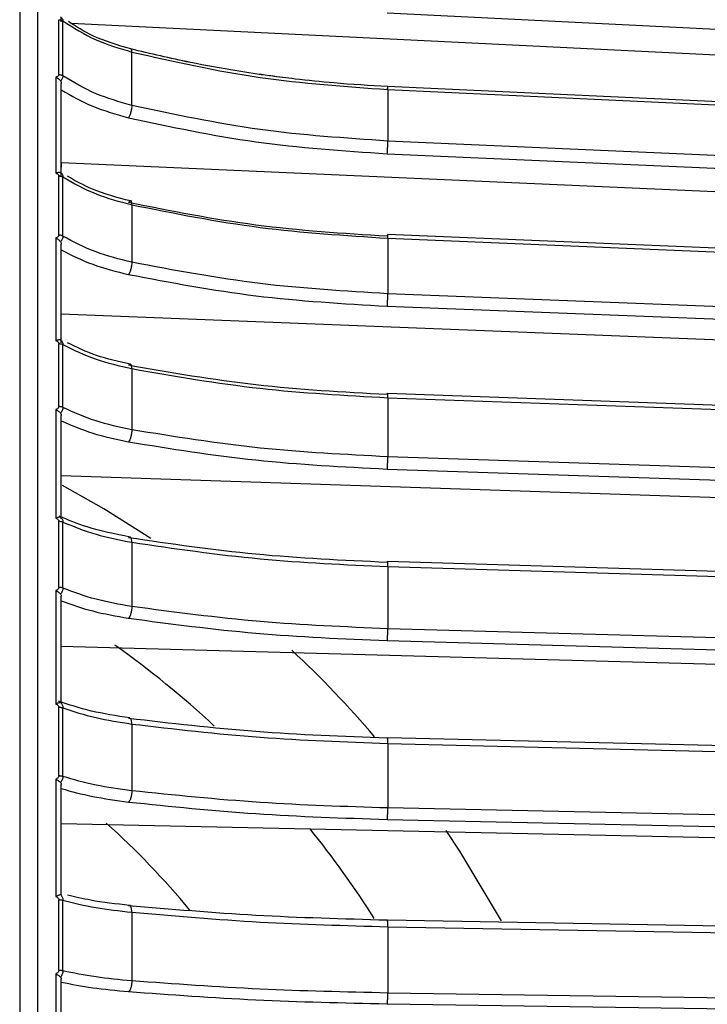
# Model space of a CAD drawing. Header units: millimetres. Extents: x -98 to 75, y -122 to 122.
# Tile 13 of 16: x -1 to 37, y 24 to 79. Entities that reach past the tile are written whole.
import ezdxf

# ---------------------------------------------------------------- set-up
doc = ezdxf.new("R2010")
doc.units = ezdxf.units.MM

msp = doc.modelspace()

# ---------------------------------------------------------------- linework, layer by layer
at = {"color": 7, "linetype": 'Continuous', "lineweight": 25}
for p, q in [((-1.5, 121.894), (-1.5, 9.5)), ((0.668, 75.626), (0.668, 78.666)), ((18.837, 79.039), (56.691, 77.178)), ((1.349, 78.475), (55.614, 75.807)), ((4.702, 73.922), (4.702, 76.875)), ((18.872, 74.797), (18.872, 71.944)), ((18.872, 74.797), (56.725, 73.035)), ((56.725, 70.267), (18.872, 71.944)), ((18.837, 71.239), (56.691, 69.561)), ((0.8, 70.755), (55.614, 68.326)), ((0.8, 70.755), (0.8, 70.507)), ((0.668, 66.736), (0.668, 70.013)), ((4.7, 68.613), (4.643, 68.624)), ((4.702, 68.417), (4.702, 65.233)), ((18.872, 66.566), (18.872, 63.49)), ((18.872, 66.566), (56.725, 64.996)), ((56.725, 62.012), (18.872, 63.49)), ((18.837, 62.794), (56.691, 61.315)), ((0.8, 62.368), (55.614, 60.226)), ((0.668, 57.241), (0.668, 60.726)), ((4.702, 59.34), (4.702, 55.954)), ((18.872, 57.732), (18.872, 54.461)), ((18.872, 57.732), (56.725, 56.369)), ((56.725, 53.195), (18.872, 54.461)), ((18.837, 53.78), (56.691, 52.514)), ((0.8, 53.415), (55.614, 51.581)), ((0.668, 47.227), (0.668, 50.889)), ((4.702, 49.726), (4.702, 46.168)), ((18.872, 48.376), (18.872, 44.939)), ((18.872, 48.376), (56.725, 47.231)), ((56.725, 43.896), (18.872, 44.939)), ((18.837, 44.28), (56.691, 43.237)), ((0.8, 43.979), (55.614, 42.469)), ((0.668, 36.786), (0.668, 40.591)), ((4.702, 39.661), (4.702, 35.964)), ((18.872, 38.581), (18.872, 35.01)), ((18.872, 38.581), (56.725, 37.666)), ((56.725, 34.2), (18.872, 35.01)), ((18.837, 34.378), (56.691, 33.568)), ((0.8, 34.145), (55.614, 32.972)), ((0.668, 26.012), (0.668, 29.926)), ((4.702, 29.237), (4.702, 25.434)), ((18.872, 28.437), (18.872, 24.764)), ((18.872, 28.437), (56.725, 27.759)), ((56.725, 24.195), (18.872, 24.764)), ((18.837, 24.165), (56.691, 23.596))]:
    msp.add_line(p, q, dxfattribs=at)
at = {"color": 7, "linetype": 'Continuous', "lineweight": 25, "flags": 128}
for points in [[(56.715, 73.2), (38.379, 74.054), (18.861, 74.962)], [(56.713, 65.198), (38.378, 65.958), (18.86, 66.768)], [(56.712, 56.608), (38.377, 57.269), (18.858, 57.972)], [(5.754, 49.941), (3.161, 51.574), (0.872, 52.868)], [(56.71, 47.51), (38.375, 48.064), (18.857, 48.655)], [(56.709, 37.985), (38.374, 38.428), (18.855, 38.9)], [(25.153, 28.768), (22.862, 32.614), (22.105, 33.755)], [(56.707, 28.118), (38.372, 28.447), (18.854, 28.796)]]:
    msp.add_lwpolyline(points, dxfattribs=at)
at = {"color": 7, "linetype": 'Continuous', "lineweight": 25}
for radius, start, end in [(54, 47.0838, 54.6144), (60, 40.4815, 46.8142), (46, 39.6575, 47.9804), (54, 32.3543, 38.8418)]:
    msp.add_arc((-27.5, 0), radius, start, end, dxfattribs=at)
for points, knots in [([(-0.5, 9.5), (-0.5, 10.087), (-0.5, 14.411), (-0.5, 22.369), (-0.5, 33.202), (-0.5, 43.616), (-0.5, 53.508), (-0.5, 63.316), (-0.5, 72.84), (-0.5, 81.868), (-0.5, 89.836), (-0.5, 96.786), (-0.5, 102.728), (-0.5, 107.698), (-0.5, 111.731), (-0.5, 114.906), (-0.5, 117.543), (-0.5, 119.484), (-0.5, 120.686), (-0.5, 120.827), (-0.5, 120.894)], [0, 0, 0, 0, 0.0097648, 0.0719981, 0.1336974, 0.1946126, 0.254513, 0.3131911, 0.3805273, 0.4456741, 0.5084447, 0.5687071, 0.6274036, 0.6833778, 0.7366331, 0.7872068, 0.835163, 0.8941399, 0.9490021, 1, 1, 1, 1]), ([(0.76, 78.815), (0.794, 78.79), (0.847, 78.751), (0.882, 78.672), (0.886, 78.625), (0.888, 78.601)], [0, 0, 0, 0, 0.480439, 0.736529, 1, 1, 1, 1]), ([(0.8, 78.549), (0.8, 78.597), (0.8, 78.691), (0.8, 78.739), (0.8, 78.763)], [0, 0, 0, 0, 0.509827, 1, 1, 1, 1]), ([(0.888, 78.601), (1.473, 78.225), (2.598, 77.502), (4.02, 77.078), (4.702, 76.875)], [0, 0, 0, 0, 0.519906, 1, 1, 1, 1]), ([(4.649, 77.046), (3.919, 77.261), (2.632, 77.639), (1.626, 78.287), (1.191, 78.567)], [0, 0, 0, 0, 0.567689, 1, 1, 1, 1]), ([(12.398, 75.55), (12.371, 75.553), (11.737, 75.634), (10.246, 75.868), (7.67, 76.325), (5.742, 76.785), (4.649, 77.046)], [0, 0, 0, 0, 0.010096, 0.239698, 0.569061, 1, 1, 1, 1]), ([(12.362, 75.555), (12.347, 75.556), (11.726, 75.635), (10.247, 75.867), (7.671, 76.324), (5.743, 76.785), (4.65, 77.046)], [0, 0, 0, 0, 0.005384, 0.236073, 0.567001, 1, 1, 1, 1]), ([(4.702, 76.875), (4.7, 76.918), (4.697, 76.984), (4.674, 77.029), (4.66, 77.046), (4.65, 77.046), (4.65, 77.046)], [0, 0, 0, 0, 0.473719, 0.728831, 0.989388, 1, 1, 1, 1]), ([(4.702, 76.875), (7.054, 76.346), (11.666, 75.308), (16.502, 74.965), (18.872, 74.797)], [0, 0, 0, 0, 0.509803, 1, 1, 1, 1]), ([(0.668, 75.626), (0.667, 75.618), (0.666, 75.602), (0.651, 75.569), (0.618, 75.534), (0.564, 75.502), (0.522, 75.49), (0.5, 75.484)], [0, 0, 0, 0, 0.121204, 0.241734, 0.500506, 0.741498, 1, 1, 1, 1]), ([(0.76, 75.271), (0.745, 75.291), (0.714, 75.331), (0.649, 75.387), (0.576, 75.44), (0.526, 75.469), (0.5, 75.484)], [0, 0, 0, 0, 0.236075, 0.479693, 0.733544, 1, 1, 1, 1]), ([(0.888, 75.564), (0.886, 75.539), (0.882, 75.488), (0.847, 75.386), (0.794, 75.316), (0.76, 75.271)], [0, 0, 0, 0, 0.263471, 0.5195608, 1, 1, 1, 1]), ([(0.76, 75.271), (0.772, 75.248), (0.795, 75.204), (0.798, 75.151), (0.8, 75.125)], [0, 0, 0, 0, 0.498932, 1, 1, 1, 1]), ([(4.702, 73.922), (4.02, 74.115), (2.598, 74.518), (1.473, 75.207), (0.888, 75.564)], [0, 0, 0, 0, 0.480094, 1, 1, 1, 1]), ([(18.861, 74.962), (17.869, 75.02), (16.154, 75.12), (13.99, 75.342), (12.82, 75.495), (12.362, 75.555)], [0, 0, 0, 0, 0.455181, 0.786489, 1, 1, 1, 1]), ([(18.861, 74.963), (17.868, 75.02), (16.153, 75.12), (14.002, 75.341), (12.844, 75.492), (12.398, 75.55)], [0, 0, 0, 0, 0.457851, 0.7911, 1, 1, 1, 1]), ([(0.8, 74.776), (1.358, 74.455), (2.472, 73.814), (3.843, 73.429), (4.526, 73.237)], [0, 0, 0, 0, 0.501367, 1, 1, 1, 1]), ([(18.872, 74.797), (18.872, 74.839), (18.871, 74.905), (18.867, 74.949), (18.862, 74.966), (18.857, 74.96), (18.849, 74.928), (18.842, 74.87), (18.837, 74.833)], [0, 0, 0, 0, 0.239395, 0.368321, 0.5, 0.631679, 0.760605, 1, 1, 1, 1]), ([(4.702, 73.922), (4.7, 73.87), (4.697, 73.789), (4.675, 73.662), (4.652, 73.562), (4.624, 73.464), (4.583, 73.346), (4.548, 73.28), (4.526, 73.237)], [0, 0, 0, 0, 0.2394, 0.368324, 0.5, 0.631676, 0.7606, 1, 1, 1, 1]), ([(18.872, 71.944), (16.502, 72.104), (11.666, 72.43), (7.054, 73.418), (4.702, 73.922)], [0, 0, 0, 0, 0.4901968, 1, 1, 1, 1]), ([(18.837, 71.239), (18.842, 71.284), (18.849, 71.354), (18.857, 71.477), (18.862, 71.578), (18.867, 71.681), (18.871, 71.811), (18.872, 71.892), (18.872, 71.944)], [0, 0, 0, 0, 0.2393948, 0.3683208, 0.5, 0.6316792, 0.7606052, 1, 1, 1, 1]), ([(0.5, 70.162), (0.526, 70.175), (0.576, 70.201), (0.649, 70.217), (0.714, 70.216), (0.745, 70.201), (0.76, 70.194)], [0, 0, 0, 0, 0.266456, 0.520307, 0.763925, 1, 1, 1, 1]), ([(0.5, 70.162), (0.522, 70.155), (0.564, 70.143), (0.618, 70.109), (0.651, 70.073), (0.666, 70.039), (0.667, 70.021), (0.668, 70.013)], [0, 0, 0, 0, 0.258727, 0.499515, 0.758434, 0.878925, 1, 1, 1, 1]), ([(0.76, 70.194), (0.794, 70.165), (0.847, 70.119), (0.882, 70.032), (0.886, 69.981), (0.888, 69.955)], [0, 0, 0, 0, 0.480439, 0.736529, 1, 1, 1, 1]), ([(0.8, 70.157), (0.798, 70.161), (0.795, 70.171), (0.772, 70.186), (0.76, 70.194)], [0, 0, 0, 0, 0.501334, 1, 1, 1, 1]), ([(0.8, 69.979), (0.8, 70.022), (0.8, 70.105), (0.8, 70.14), (0.8, 70.157)], [0, 0, 0, 0, 0.509827, 1, 1, 1, 1]), ([(0.888, 69.955), (1.473, 69.62), (2.598, 68.976), (4.02, 68.598), (4.702, 68.417)], [0, 0, 0, 0, 0.519906, 1, 1, 1, 1]), ([(4.636, 68.626), (3.904, 68.818), (2.606, 69.159), (1.591, 69.741), (1.148, 69.995)], [0, 0, 0, 0, 0.563994, 1, 1, 1, 1]), ([(4.702, 68.417), (4.7, 68.464), (4.697, 68.536), (4.675, 68.595), (4.652, 68.623), (4.624, 68.63), (4.583, 68.615), (4.548, 68.569), (4.526, 68.539)], [0, 0, 0, 0, 0.2394, 0.368324, 0.5, 0.631676, 0.7606, 1, 1, 1, 1]), ([(4.702, 68.417), (7.054, 67.946), (11.666, 67.021), (16.502, 66.716), (18.872, 66.566)], [0, 0, 0, 0, 0.509803, 1, 1, 1, 1]), ([(0.668, 66.736), (0.667, 66.727), (0.666, 66.709), (0.651, 66.674), (0.618, 66.637), (0.564, 66.602), (0.522, 66.589), (0.5, 66.583)], [0, 0, 0, 0, 0.121204, 0.241734, 0.500506, 0.741498, 1, 1, 1, 1]), ([(0.76, 66.372), (0.745, 66.391), (0.714, 66.428), (0.649, 66.483), (0.576, 66.536), (0.526, 66.567), (0.5, 66.583)], [0, 0, 0, 0, 0.236075, 0.479693, 0.733544, 1, 1, 1, 1]), ([(0.888, 66.681), (0.886, 66.654), (0.882, 66.599), (0.847, 66.492), (0.794, 66.419), (0.76, 66.372)], [0, 0, 0, 0, 0.263471, 0.519561, 1, 1, 1, 1]), ([(4.702, 65.233), (4.02, 65.404), (2.598, 65.759), (1.473, 66.366), (0.888, 66.681)], [0, 0, 0, 0, 0.480094, 1, 1, 1, 1]), ([(18.86, 66.765), (18.859, 66.767), (18.856, 66.771), (18.848, 66.75), (18.842, 66.701), (18.837, 66.669)], [0, 0, 0, 0, 0.1753956, 0.4640379, 1, 1, 1, 1]), ([(18.872, 66.566), (18.872, 66.613), (18.871, 66.685), (18.867, 66.74), (18.863, 66.764), (18.86, 66.765), (18.86, 66.765)], [0, 0, 0, 0, 0.432639, 0.665636, 0.903609, 1, 1, 1, 1]), ([(0.76, 66.372), (0.772, 66.351), (0.795, 66.309), (0.798, 66.259), (0.8, 66.234)], [0, 0, 0, 0, 0.498932, 1, 1, 1, 1]), ([(0.8, 65.912), (1.358, 65.629), (2.472, 65.064), (3.843, 64.724), (4.526, 64.555)], [0, 0, 0, 0, 0.501367, 1, 1, 1, 1]), ([(4.702, 65.233), (4.7, 65.178), (4.697, 65.093), (4.675, 64.963), (4.652, 64.863), (4.624, 64.767), (4.583, 64.653), (4.548, 64.594), (4.526, 64.555)], [0, 0, 0, 0, 0.2394, 0.368324, 0.5, 0.631676, 0.7606, 1, 1, 1, 1]), ([(18.872, 63.49), (16.502, 63.631), (11.666, 63.919), (7.054, 64.789), (4.702, 65.233)], [0, 0, 0, 0, 0.490197, 1, 1, 1, 1]), ([(18.837, 62.794), (18.842, 62.835), (18.849, 62.898), (18.857, 63.016), (18.862, 63.114), (18.867, 63.217), (18.871, 63.349), (18.872, 63.434), (18.872, 63.49)], [0, 0, 0, 0, 0.239395, 0.368321, 0.5, 0.631679, 0.760605, 1, 1, 1, 1]), ([(0.5, 60.885), (0.526, 60.899), (0.576, 60.927), (0.649, 60.948), (0.714, 60.953), (0.745, 60.942), (0.76, 60.937)], [0, 0, 0, 0, 0.266456, 0.520307, 0.763925, 1, 1, 1, 1]), ([(0.5, 60.885), (0.522, 60.878), (0.564, 60.865), (0.618, 60.829), (0.651, 60.79), (0.666, 60.754), (0.667, 60.735), (0.668, 60.726)], [0, 0, 0, 0, 0.258727, 0.499515, 0.758434, 0.878925, 1, 1, 1, 1]), ([(0.76, 60.937), (0.794, 60.904), (0.847, 60.853), (0.882, 60.758), (0.886, 60.704), (0.888, 60.676)], [0, 0, 0, 0, 0.480439, 0.736529, 1, 1, 1, 1]), ([(0.8, 60.915), (0.798, 60.917), (0.795, 60.921), (0.772, 60.932), (0.76, 60.937)], [0, 0, 0, 0, 0.501334, 1, 1, 1, 1]), ([(0.8, 60.777), (0.8, 60.813), (0.8, 60.884), (0.8, 60.905), (0.8, 60.915)], [0, 0, 0, 0, 0.509827, 1, 1, 1, 1]), ([(0.888, 60.676), (1.473, 60.385), (2.598, 59.825), (4.02, 59.498), (4.702, 59.34)], [0, 0, 0, 0, 0.519906, 1, 1, 1, 1]), ([(4.622, 59.589), (3.976, 59.734), (2.679, 60.024), (1.662, 60.523), (1.152, 60.774)], [0, 0, 0, 0, 0.498011, 1, 1, 1, 1]), ([(4.702, 59.34), (4.7, 59.391), (4.697, 59.469), (4.675, 59.539), (4.652, 59.576), (4.624, 59.592), (4.583, 59.589), (4.548, 59.55), (4.526, 59.525)], [0, 0, 0, 0, 0.2394002, 0.3683243, 0.5, 0.6316757, 0.7605998, 1, 1, 1, 1]), ([(4.702, 59.34), (7.054, 58.931), (11.666, 58.128), (16.502, 57.863), (18.872, 57.732)], [0, 0, 0, 0, 0.5098032, 1, 1, 1, 1]), ([(18.858, 57.969), (18.858, 57.971), (18.855, 57.978), (18.848, 57.969), (18.842, 57.928), (18.837, 57.902)], [0, 0, 0, 0, 0.1063, 0.419129, 1, 1, 1, 1]), ([(18.872, 57.732), (18.872, 57.783), (18.871, 57.861), (18.867, 57.928), (18.863, 57.961), (18.859, 57.967), (18.858, 57.969)], [0, 0, 0, 0, 0.407224, 0.626535, 0.850529, 1, 1, 1, 1]), ([(0.668, 57.241), (0.667, 57.231), (0.666, 57.213), (0.651, 57.175), (0.618, 57.136), (0.564, 57.099), (0.522, 57.086), (0.5, 57.079)], [0, 0, 0, 0, 0.121204, 0.241734, 0.500506, 0.741498, 1, 1, 1, 1]), ([(0.76, 56.872), (0.745, 56.89), (0.714, 56.924), (0.649, 56.977), (0.576, 57.03), (0.526, 57.062), (0.5, 57.079)], [0, 0, 0, 0, 0.236075, 0.479693, 0.733544, 1, 1, 1, 1]), ([(0.888, 57.194), (0.886, 57.165), (0.882, 57.108), (0.847, 56.995), (0.794, 56.921), (0.76, 56.872)], [0, 0, 0, 0, 0.263471, 0.5195608, 1, 1, 1, 1]), ([(0.76, 56.872), (0.772, 56.853), (0.795, 56.814), (0.798, 56.767), (0.8, 56.743)], [0, 0, 0, 0, 0.498932, 1, 1, 1, 1]), ([(4.702, 55.954), (4.02, 56.1), (2.598, 56.404), (1.473, 56.924), (0.888, 57.194)], [0, 0, 0, 0, 0.480094, 1, 1, 1, 1]), ([(0.8, 56.451), (1.358, 56.208), (2.472, 55.725), (3.843, 55.434), (4.526, 55.288)], [0, 0, 0, 0, 0.501367, 1, 1, 1, 1]), ([(4.702, 55.954), (4.7, 55.896), (4.697, 55.807), (4.675, 55.676), (4.652, 55.576), (4.624, 55.483), (4.583, 55.376), (4.548, 55.323), (4.526, 55.288)], [0, 0, 0, 0, 0.2394, 0.368324, 0.5, 0.631676, 0.7606, 1, 1, 1, 1]), ([(18.872, 54.461), (16.502, 54.582), (11.666, 54.828), (7.054, 55.574), (4.702, 55.954)], [0, 0, 0, 0, 0.4901968, 1, 1, 1, 1]), ([(18.837, 53.78), (18.842, 53.817), (18.849, 53.872), (18.857, 53.984), (18.862, 54.079), (18.867, 54.181), (18.871, 54.313), (18.872, 54.403), (18.872, 54.461)], [0, 0, 0, 0, 0.239395, 0.368321, 0.5, 0.631679, 0.760605, 1, 1, 1, 1]), ([(0.5, 51.056), (0.526, 51.072), (0.576, 51.102), (0.649, 51.127), (0.714, 51.137), (0.745, 51.131), (0.76, 51.128)], [0, 0, 0, 0, 0.266456, 0.520307, 0.763925, 1, 1, 1, 1]), ([(0.5, 51.056), (0.522, 51.049), (0.564, 51.035), (0.618, 50.998), (0.651, 50.957), (0.666, 50.918), (0.667, 50.899), (0.668, 50.889)], [0, 0, 0, 0, 0.258727, 0.499515, 0.758434, 0.878925, 1, 1, 1, 1]), ([(4.604, 50.017), (3.779, 50.182), (2.31, 50.475), (1.178, 50.963), (0.683, 51.177)], [0, 0, 0, 0, 0.562249, 1, 1, 1, 1]), ([(0.76, 51.128), (0.794, 51.092), (0.847, 51.036), (0.882, 50.934), (0.886, 50.877), (0.888, 50.847)], [0, 0, 0, 0, 0.4804392, 0.736529, 1, 1, 1, 1]), ([(0.8, 51.122), (0.798, 51.121), (0.795, 51.119), (0.772, 51.125), (0.76, 51.128)], [0, 0, 0, 0, 0.501334, 1, 1, 1, 1]), ([(0.8, 51.023), (0.8, 51.053), (0.8, 51.111), (0.8, 51.118), (0.8, 51.122)], [0, 0, 0, 0, 0.509827, 1, 1, 1, 1]), ([(0.888, 50.847), (1.473, 50.603), (2.598, 50.133), (4.02, 49.858), (4.702, 49.726)], [0, 0, 0, 0, 0.519906, 1, 1, 1, 1]), ([(4.702, 49.726), (4.7, 49.78), (4.697, 49.863), (4.675, 49.943), (4.652, 49.989), (4.624, 50.014), (4.583, 50.023), (4.548, 49.993), (4.526, 49.973)], [0, 0, 0, 0, 0.2394, 0.368324, 0.5, 0.631676, 0.7606, 1, 1, 1, 1]), ([(4.702, 49.726), (7.054, 49.382), (11.666, 48.708), (16.502, 48.485), (18.872, 48.376)], [0, 0, 0, 0, 0.509803, 1, 1, 1, 1]), ([(18.857, 48.654), (18.857, 48.654), (18.855, 48.663), (18.848, 48.662), (18.842, 48.63), (18.837, 48.61)], [0, 0, 0, 0, 0.027638, 0.368001, 1, 1, 1, 1]), ([(18.872, 48.376), (18.872, 48.43), (18.871, 48.513), (18.867, 48.591), (18.862, 48.635), (18.859, 48.648), (18.857, 48.654)], [0, 0, 0, 0, 0.3853685, 0.5929086, 0.8048807, 1, 1, 1, 1]), ([(0.668, 47.227), (0.667, 47.218), (0.666, 47.198), (0.651, 47.159), (0.618, 47.117), (0.564, 47.079), (0.522, 47.065), (0.5, 47.057)], [0, 0, 0, 0, 0.121204, 0.241734, 0.500506, 0.741498, 1, 1, 1, 1]), ([(0.76, 46.858), (0.745, 46.873), (0.714, 46.905), (0.649, 46.955), (0.576, 47.007), (0.526, 47.04), (0.5, 47.057)], [0, 0, 0, 0, 0.236075, 0.479693, 0.733544, 1, 1, 1, 1]), ([(0.888, 47.189), (0.886, 47.158), (0.882, 47.099), (0.847, 46.982), (0.794, 46.907), (0.76, 46.858)], [0, 0, 0, 0, 0.263471, 0.519561, 1, 1, 1, 1]), ([(4.702, 46.168), (4.02, 46.288), (2.598, 46.539), (1.473, 46.966), (0.888, 47.189)], [0, 0, 0, 0, 0.480094, 1, 1, 1, 1]), ([(0.76, 46.858), (0.772, 46.84), (0.795, 46.805), (0.798, 46.76), (0.8, 46.738)], [0, 0, 0, 0, 0.498932, 1, 1, 1, 1]), ([(0.8, 46.478), (1.358, 46.279), (2.472, 45.881), (3.843, 45.641), (4.526, 45.521)], [0, 0, 0, 0, 0.501367, 1, 1, 1, 1]), ([(4.702, 46.168), (4.7, 46.108), (4.697, 46.015), (4.675, 45.885), (4.652, 45.787), (4.624, 45.698), (4.583, 45.597), (4.548, 45.551), (4.526, 45.521)], [0, 0, 0, 0, 0.2394, 0.368324, 0.5, 0.631676, 0.7606, 1, 1, 1, 1]), ([(18.872, 44.939), (16.502, 45.038), (11.666, 45.241), (7.054, 45.855), (4.702, 46.168)], [0, 0, 0, 0, 0.4901968, 1, 1, 1, 1]), ([(18.837, 44.28), (18.842, 44.311), (18.849, 44.359), (18.857, 44.463), (18.862, 44.554), (18.867, 44.654), (18.871, 44.786), (18.872, 44.878), (18.872, 44.939)], [0, 0, 0, 0, 0.239395, 0.368321, 0.5, 0.631679, 0.760605, 1, 1, 1, 1]), ([(4.591, 39.995), (3.852, 40.11), (2.373, 40.341), (1.218, 40.734), (0.64, 40.931)], [0, 0, 0, 0, 0.499852, 1, 1, 1, 1]), ([(0.5, 40.766), (0.526, 40.782), (0.576, 40.814), (0.649, 40.843), (0.714, 40.859), (0.745, 40.857), (0.76, 40.856)], [0, 0, 0, 0, 0.266456, 0.520307, 0.763925, 1, 1, 1, 1]), ([(0.5, 40.766), (0.522, 40.758), (0.564, 40.744), (0.618, 40.704), (0.651, 40.662), (0.666, 40.622), (0.667, 40.602), (0.668, 40.591)], [0, 0, 0, 0, 0.258727, 0.499515, 0.758434, 0.878925, 1, 1, 1, 1]), ([(0.8, 40.865), (0.798, 40.862), (0.795, 40.855), (0.772, 40.856), (0.76, 40.856)], [0, 0, 0, 0, 0.501334, 1, 1, 1, 1]), ([(0.76, 40.856), (0.794, 40.817), (0.847, 40.756), (0.882, 40.649), (0.886, 40.589), (0.888, 40.558)], [0, 0, 0, 0, 0.480439, 0.736529, 1, 1, 1, 1]), ([(0.8, 40.808), (0.8, 40.831), (0.8, 40.876), (0.8, 40.869), (0.8, 40.865)], [0, 0, 0, 0, 0.5098275, 1, 1, 1, 1]), ([(0.888, 40.558), (1.473, 40.363), (2.598, 39.987), (4.02, 39.767), (4.702, 39.661)], [0, 0, 0, 0, 0.5199058, 1, 1, 1, 1]), ([(4.702, 39.661), (4.7, 39.718), (4.697, 39.806), (4.675, 39.894), (4.658, 39.939), (4.646, 39.953), (4.643, 39.956)], [0, 0, 0, 0, 0.44539, 0.685245, 0.93022, 1, 1, 1, 1]), ([(4.702, 39.661), (7.054, 39.386), (11.666, 38.847), (16.502, 38.669), (18.872, 38.581)], [0, 0, 0, 0, 0.509803, 1, 1, 1, 1]), ([(18.855, 38.899), (18.854, 38.903), (18.848, 38.919), (18.842, 38.894), (18.837, 38.878)], [0, 0, 0, 0, 0.309861, 1, 1, 1, 1]), ([(18.872, 38.581), (18.872, 38.638), (18.871, 38.726), (18.867, 38.814), (18.862, 38.865), (18.858, 38.894), (18.856, 38.898), (18.855, 38.899)], [0, 0, 0, 0, 0.36654, 0.56394, 0.765555, 0.967171, 1, 1, 1, 1]), ([(0.668, 36.786), (0.667, 36.776), (0.666, 36.756), (0.651, 36.715), (0.618, 36.672), (0.564, 36.632), (0.522, 36.618), (0.5, 36.61)], [0, 0, 0, 0, 0.121204, 0.241734, 0.500506, 0.741498, 1, 1, 1, 1]), ([(0.76, 36.419), (0.745, 36.432), (0.714, 36.46), (0.649, 36.508), (0.576, 36.558), (0.526, 36.592), (0.5, 36.61)], [0, 0, 0, 0, 0.236075, 0.479693, 0.733544, 1, 1, 1, 1]), ([(0.888, 36.756), (0.886, 36.725), (0.882, 36.663), (0.847, 36.544), (0.794, 36.468), (0.76, 36.419)], [0, 0, 0, 0, 0.263471, 0.519561, 1, 1, 1, 1]), ([(4.702, 35.964), (4.02, 36.057), (2.598, 36.252), (1.473, 36.584), (0.888, 36.756)], [0, 0, 0, 0, 0.480094, 1, 1, 1, 1]), ([(0.76, 36.419), (0.772, 36.403), (0.795, 36.371), (0.798, 36.33), (0.8, 36.31)], [0, 0, 0, 0, 0.498932, 1, 1, 1, 1]), ([(0.8, 36.085), (1.358, 35.93), (2.472, 35.621), (3.843, 35.435), (4.526, 35.342)], [0, 0, 0, 0, 0.5013666, 1, 1, 1, 1]), ([(4.702, 35.964), (4.7, 35.902), (4.697, 35.807), (4.675, 35.678), (4.652, 35.583), (4.624, 35.498), (4.583, 35.404), (4.548, 35.367), (4.526, 35.342)], [0, 0, 0, 0, 0.2394, 0.368324, 0.5, 0.631676, 0.7606, 1, 1, 1, 1]), ([(18.872, 35.01), (16.502, 35.087), (11.666, 35.244), (7.054, 35.721), (4.702, 35.964)], [0, 0, 0, 0, 0.490197, 1, 1, 1, 1]), ([(18.837, 34.378), (18.842, 34.404), (18.849, 34.444), (18.857, 34.539), (18.862, 34.626), (18.867, 34.722), (18.871, 34.852), (18.872, 34.948), (18.872, 35.01)], [0, 0, 0, 0, 0.239395, 0.368321, 0.5, 0.631679, 0.760605, 1, 1, 1, 1]), ([(0.5, 30.106), (0.526, 30.123), (0.576, 30.156), (0.649, 30.189), (0.714, 30.21), (0.745, 30.213), (0.76, 30.214)], [0, 0, 0, 0, 0.266456, 0.520307, 0.763925, 1, 1, 1, 1]), ([(0.5, 30.106), (0.522, 30.098), (0.564, 30.083), (0.618, 30.043), (0.651, 29.999), (0.666, 29.957), (0.667, 29.937), (0.668, 29.926)], [0, 0, 0, 0, 0.258727, 0.499515, 0.758434, 0.878925, 1, 1, 1, 1]), ([(0.8, 30.239), (0.798, 30.233), (0.795, 30.22), (0.772, 30.216), (0.76, 30.214)], [0, 0, 0, 0, 0.501334, 1, 1, 1, 1]), ([(0.76, 30.214), (0.794, 30.172), (0.847, 30.107), (0.882, 29.995), (0.886, 29.933), (0.888, 29.902)], [0, 0, 0, 0, 0.480439, 0.736529, 1, 1, 1, 1]), ([(4.581, 29.615), (3.833, 29.699), (2.559, 29.841), (1.561, 30.088), (1.148, 30.189)], [0, 0, 0, 0, 0.587071, 1, 1, 1, 1]), ([(0.888, 29.902), (1.473, 29.757), (2.598, 29.478), (4.02, 29.315), (4.702, 29.237)], [0, 0, 0, 0, 0.519906, 1, 1, 1, 1]), ([(4.702, 29.237), (4.7, 29.296), (4.697, 29.388), (4.675, 29.486), (4.652, 29.548), (4.624, 29.591), (4.583, 29.623), (4.548, 29.61), (4.526, 29.601)], [0, 0, 0, 0, 0.2394, 0.368324, 0.5, 0.631676, 0.7606, 1, 1, 1, 1]), ([(4.702, 29.237), (7.054, 29.033), (11.666, 28.634), (16.502, 28.502), (18.872, 28.437)], [0, 0, 0, 0, 0.509803, 1, 1, 1, 1]), ([(18.854, 28.794), (18.853, 28.799), (18.848, 28.82), (18.842, 28.805), (18.837, 28.793)], [0, 0, 0, 0, 0.24323, 1, 1, 1, 1]), ([(18.872, 28.437), (18.872, 28.497), (18.871, 28.588), (18.867, 28.685), (18.862, 28.745), (18.858, 28.782), (18.855, 28.791), (18.854, 28.794)], [0, 0, 0, 0, 0.350165, 0.538747, 0.731355, 0.923964, 1, 1, 1, 1]), ([(0.668, 26.012), (0.667, 26.002), (0.666, 25.981), (0.651, 25.939), (0.618, 25.895), (0.564, 25.854), (0.522, 25.839), (0.5, 25.831)], [0, 0, 0, 0, 0.121204, 0.241734, 0.500506, 0.741498, 1, 1, 1, 1]), ([(0.76, 25.65), (0.745, 25.662), (0.714, 25.686), (0.649, 25.73), (0.576, 25.778), (0.526, 25.813), (0.5, 25.831)], [0, 0, 0, 0, 0.2360748, 0.4796934, 0.7335442, 1, 1, 1, 1]), ([(0.888, 25.991), (0.886, 25.959), (0.882, 25.896), (0.847, 25.775), (0.794, 25.699), (0.76, 25.65)], [0, 0, 0, 0, 0.263471, 0.519561, 1, 1, 1, 1]), ([(0.76, 25.65), (0.772, 25.636), (0.795, 25.608), (0.798, 25.572), (0.8, 25.553)], [0, 0, 0, 0, 0.4989318, 1, 1, 1, 1]), ([(4.702, 25.434), (4.02, 25.5), (2.598, 25.636), (1.473, 25.87), (0.888, 25.991)], [0, 0, 0, 0, 0.480094, 1, 1, 1, 1]), ([(0.8, 25.365), (1.358, 25.256), (2.472, 25.039), (3.843, 24.908), (4.526, 24.843)], [0, 0, 0, 0, 0.501367, 1, 1, 1, 1]), ([(4.702, 25.434), (4.7, 25.371), (4.697, 25.275), (4.675, 25.148), (4.652, 25.056), (4.624, 24.977), (4.583, 24.892), (4.548, 24.862), (4.526, 24.843)], [0, 0, 0, 0, 0.2394, 0.368324, 0.5, 0.631676, 0.7606, 1, 1, 1, 1]), ([(18.872, 24.764), (16.502, 24.818), (11.666, 24.928), (7.054, 25.263), (4.702, 25.434)], [0, 0, 0, 0, 0.490197, 1, 1, 1, 1]), ([(18.837, 24.165), (18.842, 24.185), (18.849, 24.216), (18.857, 24.303), (18.862, 24.383), (18.867, 24.476), (18.871, 24.604), (18.872, 24.701), (18.872, 24.764)], [0, 0, 0, 0, 0.239395, 0.368321, 0.5, 0.631679, 0.760605, 1, 1, 1, 1])]:
    msp.add_open_spline(points, degree=3, knots=knots, dxfattribs=at)
for points in [[(0.668, 78.666), (0.688, 78.665), (0.73, 78.663), (0.789, 78.65), (0.843, 78.63), (0.873, 78.611), (0.888, 78.601)], [(0.888, 75.564), (0.888, 76.076), (0.888, 77.1), (0.888, 78.101), (0.888, 78.601)], [(0.5, 75.484), (0.5, 74.612), (0.5, 72.868), (0.5, 71.064), (0.5, 70.162)], [(0.668, 75.626), (0.688, 75.626), (0.73, 75.624), (0.789, 75.611), (0.843, 75.592), (0.873, 75.574), (0.888, 75.564)], [(0.8, 70.157), (0.8, 70.998), (0.8, 72.681), (0.8, 74.31), (0.8, 75.125)], [(4.526, 73.237), (6.855, 72.737), (11.511, 71.737), (16.395, 71.405), (18.837, 71.239)], [(0.668, 70.013), (0.688, 70.012), (0.73, 70.011), (0.789, 69.999), (0.843, 69.981), (0.873, 69.964), (0.888, 69.955)], [(0.888, 66.681), (0.888, 67.232), (0.888, 68.333), (0.888, 69.415), (0.888, 69.955)], [(18.837, 66.669), (16.395, 66.825), (11.511, 67.135), (6.855, 68.071), (4.526, 68.539)], [(0.5, 66.583), (0.5, 65.646), (0.5, 63.774), (0.5, 61.848), (0.5, 60.885)], [(0.888, 66.681), (0.873, 66.689), (0.843, 66.705), (0.789, 66.722), (0.73, 66.734), (0.688, 66.735), (0.668, 66.736)], [(0.8, 60.915), (0.8, 61.813), (0.8, 63.609), (0.8, 65.359), (0.8, 66.234)], [(4.526, 64.555), (6.855, 64.114), (11.511, 63.233), (16.395, 62.94), (18.837, 62.794)], [(0.668, 60.726), (0.688, 60.725), (0.73, 60.724), (0.789, 60.714), (0.843, 60.698), (0.873, 60.684), (0.888, 60.676)], [(0.888, 57.194), (0.888, 57.779), (0.888, 58.948), (0.888, 60.1), (0.888, 60.676)], [(18.837, 57.902), (16.395, 58.037), (11.511, 58.306), (6.855, 59.119), (4.526, 59.525)], [(0.5, 57.079), (0.5, 56.086), (0.5, 54.101), (0.5, 52.071), (0.5, 51.056)], [(0.888, 57.194), (0.873, 57.201), (0.843, 57.215), (0.789, 57.229), (0.73, 57.239), (0.688, 57.24), (0.668, 57.241)], [(0.8, 51.122), (0.8, 52.068), (0.8, 53.962), (0.8, 55.816), (0.8, 56.743)], [(4.526, 55.288), (6.855, 54.911), (11.511, 54.156), (16.395, 53.906), (18.837, 53.78)], [(0.668, 50.889), (0.688, 50.889), (0.73, 50.888), (0.789, 50.879), (0.843, 50.866), (0.873, 50.854), (0.888, 50.847)], [(0.888, 47.189), (0.888, 47.802), (0.888, 49.029), (0.888, 50.241), (0.888, 50.847)], [(18.837, 48.61), (16.395, 48.723), (11.511, 48.95), (6.855, 49.632), (4.526, 49.973)], [(0.5, 47.057), (0.5, 46.018), (0.5, 43.939), (0.5, 41.823), (0.5, 40.766)], [(0.888, 47.189), (0.873, 47.195), (0.843, 47.206), (0.789, 47.218), (0.73, 47.226), (0.688, 47.227), (0.668, 47.227)], [(0.8, 40.865), (0.8, 41.852), (0.8, 43.826), (0.8, 45.767), (0.8, 46.738)], [(4.526, 45.521), (6.855, 45.211), (11.511, 44.589), (16.395, 44.383), (18.837, 44.28)], [(0.668, 40.591), (0.688, 40.591), (0.73, 40.59), (0.789, 40.583), (0.843, 40.573), (0.873, 40.563), (0.888, 40.558)], [(0.888, 36.756), (0.888, 37.393), (0.888, 38.666), (0.888, 39.927), (0.888, 40.558)], [(18.837, 38.878), (16.395, 38.968), (11.511, 39.149), (6.855, 39.695), (4.526, 39.968)], [(0.5, 36.61), (0.5, 35.533), (0.5, 33.379), (0.5, 31.197), (0.5, 30.106)], [(0.888, 36.756), (0.873, 36.761), (0.843, 36.77), (0.789, 36.779), (0.73, 36.785), (0.688, 36.786), (0.668, 36.786)], [(0.8, 30.239), (0.8, 31.257), (0.8, 33.293), (0.8, 35.304), (0.8, 36.31)], [(4.526, 35.342), (6.855, 35.101), (11.511, 34.618), (16.395, 34.458), (18.837, 34.378)], [(0.668, 29.926), (0.688, 29.926), (0.73, 29.925), (0.789, 29.92), (0.843, 29.913), (0.873, 29.905), (0.888, 29.902)], [(0.888, 25.991), (0.888, 26.645), (0.888, 27.953), (0.888, 29.252), (0.888, 29.902)], [(18.837, 28.793), (16.395, 28.861), (11.511, 28.995), (6.855, 29.399), (4.526, 29.601)], [(0.5, 25.831), (0.5, 24.726), (0.5, 22.516), (0.5, 20.288), (0.5, 19.173)], [(0.888, 25.991), (0.873, 25.994), (0.843, 26), (0.789, 26.007), (0.73, 26.011), (0.688, 26.012), (0.668, 26.012)], [(0.8, 19.339), (0.8, 20.378), (0.8, 22.458), (0.8, 24.522), (0.8, 25.553)], [(4.526, 24.843), (6.855, 24.673), (11.511, 24.334), (16.395, 24.221), (18.837, 24.165)]]:
    msp.add_open_spline(points, degree=3, dxfattribs=at)

doc.saveas('drawing.dxf')
